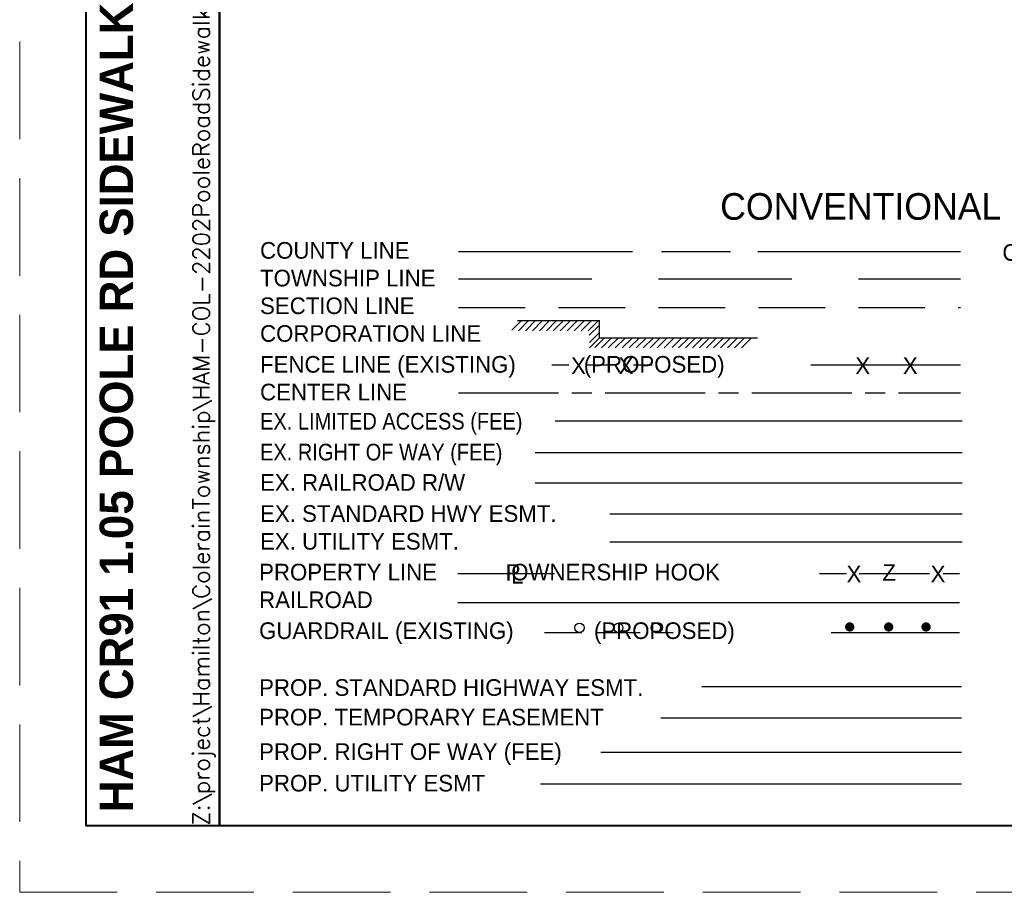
# Paper-space layout 'Layout1' of a CAD drawing. Header units: feet. Extents: x -1.5 to 49.6, y -1.1 to 21.4.
# Tile 1 of 8: x -1.5 to 5.9, y -0.6 to 5.9. Entities that reach past the tile are written whole.
import ezdxf
from ezdxf.enums import TextEntityAlignment as Align

# ---------------------------------------------------------------- set-up
doc = ezdxf.new("R2010")
doc.units = ezdxf.units.FT
doc.header["$MEASUREMENT"] = 0
for name, pattern in [('DASHEDX2', [1.5, 1, -0.5]), ('DGN Style 3', [1.025364, 0.732403, -0.292961]), ('E', [1, 0.75, -0.05, 0.15, -0.05]), ('esmtmppr', [0]), ('esmtrrex', [0]), ('esmtshex', [0]), ('esmtshpr', [0]), ('esmtuex', [0]), ('esmtupr', [0]), ('HIDDENX2', [0.75, 0.5, -0.25]), ('OhDOT_USTN3', [0.22, 0.165, -0.055]), ('rowex', [0]), ('rowlaex', [0]), ('rowpr', [0])]:
    doc.linetypes.add(name, pattern=pattern)
for name, color, linetype in [('RW_P_Text', 130, 'Continuous'), ('SH_Border', 7, 'Continuous'), ('SH_Data', 1, 'Continuous')]:
    doc.layers.add(name, color=color, linetype=linetype)
doc.layers.add('SH_Cut_Line', color=7, linetype='OhDOT_USTN3', lineweight=0, plot=False)
doc.styles.add('DwgStamp', font='romans.shx')
doc.styles.add('Slanted', font='font31.shx', dxfattribs={"height": 0.14})
doc.styles.get("Standard").update_dxf_attribs({"font": 'font30.shx'})
doc.styles.add('Style-Calibri', font='calibri.ttf')
doc.styles.add('Style-font31', font='font31.shx')
doc.linetypes.add('TRACKS', pattern='A,0.15,[130,ltypeshp.shx,S=0.25,R=0,X=0,Y=0],0.15', length=0.3)

psp = doc.layouts.get("Layout1")

# ---------------------------------------------------------------- linework, layer by layer
at = {"layer": 'RW_P_Text', "linetype": 'esmtshpr', "ltscale": 0.8}
psp.add_line((3.6196, 0.9194), (5.5668, 0.9194), dxfattribs=at)
at = {"layer": 'RW_P_Text', "linetype": 'esmtmppr', "ltscale": 0.8}
psp.add_line((3.3122, 0.6858), (5.5668, 0.6858), dxfattribs=at)
at = {"layer": 'RW_P_Text', "linetype": 'rowpr', "ltscale": 0.8}
psp.add_line((2.8618, 0.4267), (5.5668, 0.4267), dxfattribs=at)
at = {"layer": 'RW_P_Text', "linetype": 'esmtupr', "ltscale": 0.8}
psp.add_line((2.4076, 0.1901), (5.5668, 0.1901), dxfattribs=at)
at = {"layer": 'SH_Border', "color": 7, "linetype": 'Continuous', "lineweight": 40, "flags": 128}
for points in [[(-1, 20.875), (0, 20.875), (0, -0.125), (-1, -0.125), (-1, 20.875)], [(0, 20.875), (32, 20.875), (32, -0.125), (0, -0.125), (0, 20.875)]]:
    psp.add_lwpolyline(points, close=True, dxfattribs=at)
at = {"layer": 'SH_Cut_Line', "color": 7, "linetype": 'DGN Style 3', "lineweight": 0, "flags": 128}
psp.add_lwpolyline([(-1.5, -0.625), (32.5, -0.625), (32.5, 21.375), (-1.5, 21.375), (-1.5, -0.625)], close=True, dxfattribs=at)
at = {"layer": 'SH_Data'}
for p, q in [((1.7939, 4.187), (3.0997, 4.187)), ((3.3155, 4.187), (3.8335, 4.187)), ((4.0386, 4.187), (5.5602, 4.187)), ((2.1932, 3.5947), (2.2658, 3.6674)), ((2.2355, 3.6674), (2.8507, 3.6674)), ((2.2426, 3.5917), (2.3183, 3.6674)), ((2.295, 3.5917), (2.3707, 3.6674)), ((2.3475, 3.5917), (2.4231, 3.6674)), ((2.3999, 3.5917), (2.4756, 3.6674)), ((2.4523, 3.5917), (2.528, 3.6674)), ((2.5047, 3.5917), (2.5804, 3.6674)), ((2.5572, 3.5917), (2.6328, 3.6674)), ((2.6096, 3.5917), (2.6853, 3.6674)), ((2.662, 3.5917), (2.7377, 3.6674)), ((2.7145, 3.5917), (2.7901, 3.6674)), ((2.7669, 3.5917), (2.8426, 3.6674)), ((2.7747, 3.5573), (2.8503, 3.633)), ((2.851, 3.5379), (2.8507, 3.6674)), ((2.7758, 3.5021), (2.8514, 3.5778)), ((2.7753, 3.4628), (2.8509, 3.5385)), ((2.8156, 3.4648), (2.8883, 3.5375)), ((2.851, 3.5379), (4.0378, 3.5379)), ((2.865, 3.4618), (2.9407, 3.5375)), ((2.9175, 3.4618), (2.9931, 3.5375)), ((2.9699, 3.4618), (3.0456, 3.5375)), ((3.0223, 3.4618), (3.098, 3.5375)), ((3.0747, 3.4618), (3.1504, 3.5375)), ((3.1272, 3.4618), (3.2028, 3.5375)), ((3.1796, 3.4618), (3.2553, 3.5375)), ((3.232, 3.4618), (3.3077, 3.5375)), ((3.2845, 3.4618), (3.3601, 3.5375)), ((3.3369, 3.4618), (3.4126, 3.5375)), ((3.3954, 3.4648), (3.4681, 3.5375)), ((3.4448, 3.4618), (3.5205, 3.5375)), ((3.4973, 3.4618), (3.5729, 3.5375)), ((3.5497, 3.4618), (3.6254, 3.5375)), ((3.6021, 3.4618), (3.6778, 3.5375)), ((3.6546, 3.4618), (3.7302, 3.5375)), ((3.707, 3.4618), (3.7827, 3.5375)), ((3.7594, 3.4618), (3.8351, 3.5375)), ((3.8118, 3.4618), (3.8875, 3.5375)), ((3.8643, 3.4618), (3.9399, 3.5375)), ((3.9167, 3.4618), (3.9924, 3.5375)), ((2.4924, 3.3349), (2.621, 3.3349)), ((2.7554, 3.3349), (2.9733, 3.3349)), ((3.1068, 3.3349), (3.2462, 3.3349)), ((4.4382, 3.3349), (5.5602, 3.3349)), ((1.7869, 1.7675), (2.5147, 1.7675)), ((4.5013, 1.7675), (4.705, 1.7675)), ((4.7995, 1.7675), (5.328, 1.7675)), ((5.4298, 1.7675), (5.5533, 1.7675)), ((2.4388, 1.3252), (2.7193, 1.3252)), ((2.8361, 1.3252), (3.1575, 1.3252)), ((3.2685, 1.3252), (3.4029, 1.3252)), ((4.589, 1.3252), (5.5533, 1.3252))]:
    psp.add_line(p, q, dxfattribs=at)
at = {"layer": 'SH_Data', "linetype": 'DASHEDX2'}
psp.add_line((1.7939, 3.982), (5.5602, 3.982), dxfattribs=at)
at = {"layer": 'SH_Data', "linetype": 'HIDDENX2'}
psp.add_line((1.7939, 3.7663), (5.5602, 3.7663), dxfattribs=at)
at = {"layer": 'SH_Data', "linetype": 'E'}
psp.add_line((1.7939, 3.1258), (5.5602, 3.1258), dxfattribs=at)
at = {"layer": 'SH_Data', "linetype": 'rowlaex', "ltscale": 0.8}
psp.add_line((2.5197, 2.9161), (5.5738, 2.9161), dxfattribs=at)
at = {"layer": 'SH_Data', "linetype": 'rowex', "ltscale": 0.8}
psp.add_line((2.369, 2.6768), (5.5738, 2.6768), dxfattribs=at)
at = {"layer": 'SH_Data', "linetype": 'esmtrrex', "ltscale": 0.8}
psp.add_line((2.369, 2.4492), (5.5738, 2.4492), dxfattribs=at)
at = {"layer": 'SH_Data', "linetype": 'esmtshex', "ltscale": 0.8}
psp.add_line((2.9277, 2.2155), (5.5738, 2.2155), dxfattribs=at)
at = {"layer": 'SH_Data', "linetype": 'esmtuex', "ltscale": 0.8}
psp.add_line((2.9277, 2.0071), (5.5738, 2.0071), dxfattribs=at)
at = {"layer": 'SH_Data', "linetype": 'TRACKS', "ltscale": 0.4}
psp.add_line((1.7869, 1.5517), (5.5533, 1.5517), dxfattribs=at)
at = {"layer": 'SH_Data', "const_width": 0.0347}
for points in [[(4.7119, 1.3675, 1), (4.7466, 1.3675, 1)], [(5.004, 1.3675, 1), (5.0387, 1.3675, 1)], [(5.2845, 1.3675, 1), (5.3192, 1.3675, 1)]]:
    psp.add_lwpolyline(points, format="xyb", close=True, dxfattribs=at)
at = {"layer": 'SH_Data'}
for centre in [(2.7006, 1.361), (2.9927, 1.361), (3.2732, 1.361)]:
    psp.add_circle(centre, 0.0348, dxfattribs=at)

# ---------------------------------------------------------------- texts
at = {"layer": 'SH_Border', "color": 7, "linetype": 'Continuous', "style": 'DwgStamp'}
psp.add_text('Z:\\project\\Hamilton\\ColerainTownship\\HAM-COL-2202PooleRoadSidewalk\\119068_RL.dwg 08-Jul-24  11:55 AM', height=0.125, rotation=90, dxfattribs=at).set_placement((-0.075, -0.125))
at = {"layer": 'SH_Data', "style": 'Slanted'}
psp.add_text('CONVENTIONAL SYMBOLS', height=0.2, dxfattribs=at).set_placement((5.4955, 4.4245), align=Align.CENTER)
at = {"layer": 'SH_Data', "style": 'Style-font31'}
for s, p in [('COUNTY LINE', (0.3037, 4.1324)), ('CONSTRUCTION LIMITS', (5.8747, 4.1168)), ('TOWNSHIP LINE', (0.3037, 3.9244)), ('SECTION LINE', (0.3037, 3.7164)), ('CORPORATION LINE     ', (0.3037, 3.5084)), ('FENCE LINE (EXISTING)           (PROPOSED)', (0.3037, 3.2767)), ('CENTER LINE      ', (0.3037, 3.0687)), ('EX. RAILROAD R/W', (0.3037, 2.3901)), ('EX. STANDARD HWY ESMT. ', (0.3037, 2.1565)), ('EX. UTILITY ESMT. ', (0.3037, 1.948)), ('PROPERTY LINE            OWNERSHIP HOOK', (0.2967, 1.7169)), ('RAILROAD              ', (0.2967, 1.5089)), ('GUARDRAIL (EXISTING)             (PROPOSED)', (0.2967, 1.2771)), ('PROP. STANDARD HIGHWAY ESMT.', (0.2967, 0.8502)), ('PROP. TEMPORARY EASEMENT', (0.2967, 0.628)), ('PROP. RIGHT OF WAY (FEE)', (0.2967, 0.3689)), ('PROP. UTILITY ESMT', (0.2967, 0.1322))]:
    psp.add_text(s, height=0.1248, dxfattribs=at).set_placement(p)
at = {"layer": 'SH_Data'}
for s, p in [('X', (2.6385, 3.266)), ('X', (2.9949, 3.266)), ('X', (4.7712, 3.266)), ('X', (5.1276, 3.266)), ('P', (2.1466, 1.7137)), ('L', (2.1875, 1.6925)), ('X', (4.7052, 1.7021)), ('Z', (4.9746, 1.7137)), ('X', (5.3362, 1.7021))]:
    psp.add_text(s, height=0.1248, dxfattribs=at).set_placement(p)
at = {"layer": 'SH_Data', "style": 'Style-font31', "width": 0.9}
for s, p in [('EX. LIMITED ACCESS (FEE)', (0.3037, 2.8495)), ('EX. RIGHT OF WAY (FEE)', (0.3037, 2.6178))]:
    psp.add_text(s, height=0.1248, dxfattribs=at).set_placement(p)
at = {"layer": 'SH_Data', "insert": (-0.9, -0.025), "char_height": 0.25, "attachment_point": 1, "rotation": 90, "style": 'Style-Calibri'}
psp.add_mtext('{\\fArial|b1|i0|c0|p34;\\W1;HAM CR91 1.05 POOLE RD SIDEWALK}', dxfattribs=at)

doc.saveas('drawing.dxf')
